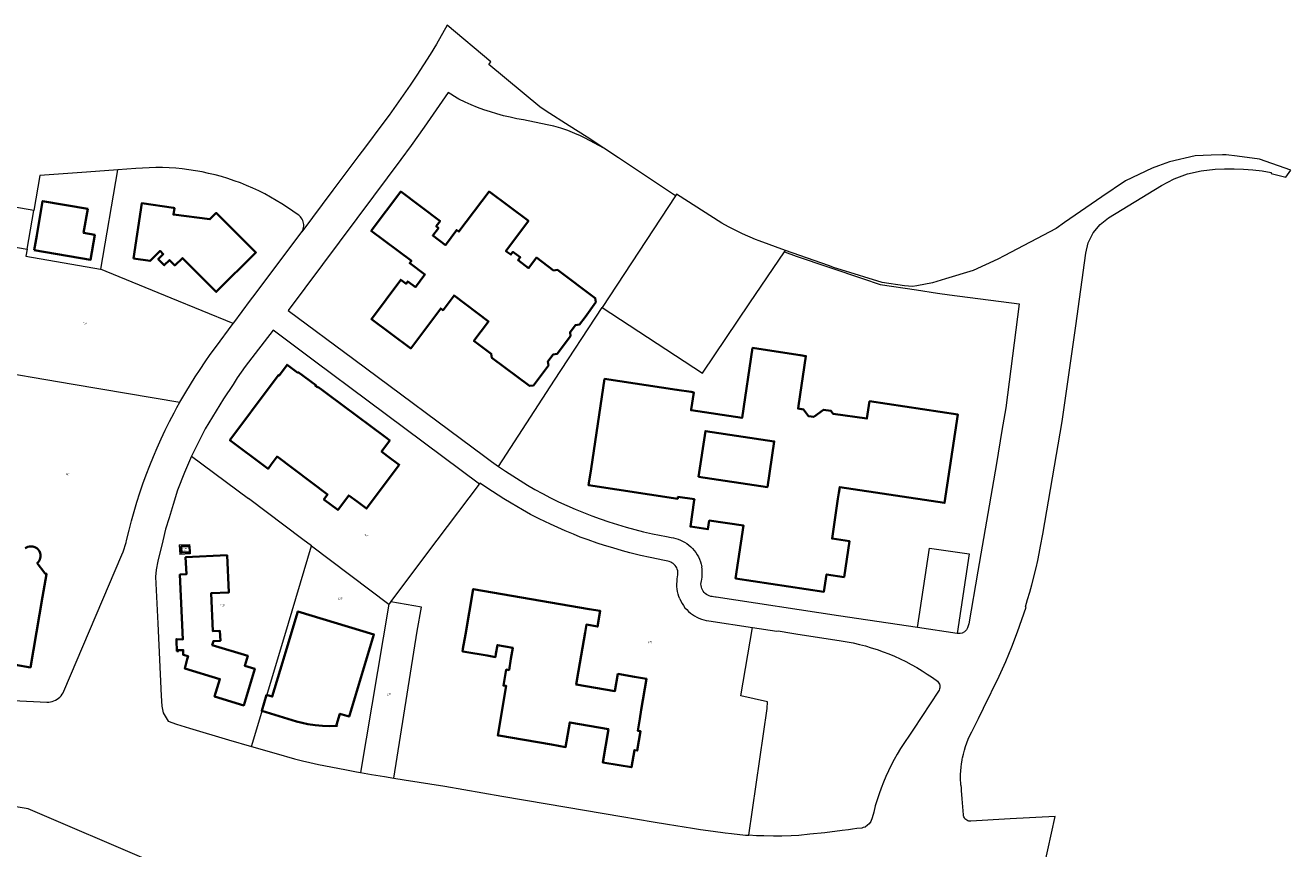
# Model space of a CAD drawing. Header units: metres. Extents: x 197037 to 199246, y 355238 to 356599.
# Tile 24 of 24: x 198730 to 199246, y 355987 to 356323. Entities that reach past the tile are written whole.
import ezdxf
from ezdxf.lldxf.tags import DXFTag

# ---------------------------------------------------------------- set-up
doc = ezdxf.new("R2010")
doc.units = ezdxf.units.M
for name, color, linetype, lineweight in [('B-WE-KG-GRENS-T18', 254, 'Continuous', 18), ('B-WE-KG-GRENS_KADASTRAAL-G', 254, 'KG-KADASTRAAL', 18), ('B-WE-OG-BEBOUWING-G', 7, 'Continuous', 35)]:
    doc.layers.add(name, color=color, linetype=linetype, lineweight=lineweight)
doc.styles.add('NLCS-ISO', font='NLCS-ISO.ttf')
doc.styles.get("Standard").update_dxf_attribs({"font": 'isocp.shx'})
tags = doc.linetypes.add('KG-KADASTRAAL', pattern='A,5.5,-2,["K",Standard,S=1.8,R=0,X=0,Y=-0.9],-2,5.5,-2,[5,NLCS.SHX,S=0.75,R=0,X=0,Y=0],-2', length=19).pattern_tags.tags
tags[6] = DXFTag(74, 10)

msp = doc.modelspace()

# ---------------------------------------------------------------- linework, layer by layer
at = {"layer": 'B-WE-KG-GRENS_KADASTRAAL-G', "ltscale": 0.15, "flags": 128}
for points in [[(198966.23, 356273.181), (198959.441, 356277.639), (198952.05, 356282.323), (198942.735, 356288.239), (198940.168, 356290.02), (198919.295, 356307.315), (198920.197, 356308.403), (198902.348, 356323.261), (198897.96, 356315.587), (198895.366, 356311.351), (198892.718, 356307.15), (198890.017, 356302.982), (198887.262, 356298.85), (198884.454, 356294.753), (198881.594, 356290.693), (198878.682, 356286.669), (198875.718, 356282.684), (198868.996, 356273.688), (198866.336, 356270.127), (198855.763, 356255.977), (198843.136, 356239.075)], [(198995.449, 356253.773), (198972.176, 356269.16), (198966.23, 356273.181), (198958.624, 356277.21), (198956.691, 356278.159), (198954.343, 356279.114), (198951.499, 356280.304), (198948.656, 356281.258), (198945.839, 356282.077), (198943.11, 356282.696), (198933.42, 356284.65), (198930.697, 356285.153), (198927.989, 356285.734), (198925.299, 356286.392), (198922.629, 356287.127), (198919.981, 356287.939), (198917.357, 356288.826), (198914.76, 356289.788), (198912.192, 356290.824), (198909.655, 356291.933), (198907.15, 356293.115), (198906.411, 356293.516), (198902.813, 356295.791), (198893.029, 356281.674), (198887.668, 356274.253), (198883.501, 356268.556), (198872.296, 356253.544), (198837.5, 356206.947), (198864.336, 356187.064), (198917.683, 356147.415), (198920.442, 356145.374), (198923.238, 356143.384), (198946.114, 356178.582), (198965.574, 356208.191)], [(199075.645, 355932.782), (199073.081, 355941.654), (199086.914, 355939.441), (199091.636, 355967.055), (199144.33, 355973.352), (199150.219, 356000.6), (199131.947, 355999.565), (199115.919, 355998.641), (199115.463, 355998.627), (199115.011, 355998.688), (199114.576, 355998.822), (199114.168, 355999.026), (199113.799, 355999.294), (199113.479, 355999.618), (199113.216, 355999.991), (199113.018, 356000.402), (199112.89, 356000.839), (199112.835, 356001.292), (199112.341, 356007.799), (199112.076, 356011.216), (199112.002, 356012.165), (199111.907, 356013.386), (199111.794, 356013.396), (199111.639, 356016.326), (199111.665, 356017.776), (199111.743, 356019.223), (199111.872, 356020.667), (199112.053, 356022.106), (199112.284, 356023.537), (199112.331, 356023.982), (199112.469, 356024.495), (199112.819, 356026.041), (199113.229, 356027.573), (199113.698, 356029.087), (199114.225, 356030.582), (199114.833, 356032.107), (199115.502, 356033.606), (199116.23, 356035.078), (199118.943, 356040.566), (199120.994, 356044.711), (199127.37, 356057.83), (199130.1, 356063.78), (199132.6, 356069.82), (199134.91, 356075.95), (199138.394, 356085.972), (199138.114, 356086.142), (199139.034, 356089.091), (199139.905, 356092.061), (199140.725, 356095.071), (199142.495, 356101.981), (199143.146, 356104.921), (199143.766, 356107.861), (199144.326, 356110.812), (199145.216, 356115.732), (199153.054, 356161.618), (199158.647, 356200.649), (199158.669, 356200.646), (199162.7, 356230.32), (199163.74, 356234.6), (199165.74, 356238.6), (199168.58, 356241.99), (199172.05, 356244.7), (199193.62, 356257.99), (199198.74, 356260.66), (199204.21, 356262.68), (199209.8, 356263.96), (199215.52, 356264.54), (199219.35, 356264.71), (199223.22, 356264.76), (199227.02, 356264.6), (199230.84, 356264.26), (199234.63, 356263.85), (199238.376, 356263.285), (199238.32, 356262.877), (199244.237, 356261.295), (199246.28, 356264.171), (199233.627, 356268.666), (199224.454, 356269.902), (199224.42, 356269.907), (199220.036, 356270.448), (199218.409, 356270.37), (199213.921, 356270.288), (199207.297, 356270.051), (199196.856, 356267.589), (199192.431, 356265.931), (199189.862, 356264.956), (199178.934, 356259.782), (199169.299, 356253.325), (199154.017, 356242.817), (199150.639, 356240.447), (199129.409, 356229.241), (199126.893, 356227.89), (199116.772, 356223.21), (199105.467, 356219.857), (199100.297, 356218.25), (199093.882, 356217.031), (199092.119, 356216.799), (199088.811, 356217.018), (199079.65, 356218.353), (199062.973, 356223.572), (199060.258, 356224.398), (199057.837, 356225.266), (199040.358, 356231.485)], [(198731.045, 356231.991), (198730.547, 356229.084), (198760.96, 356223.866), (198761.102, 356223.842), (198768.054, 356264.31), (198755.244, 356263.39), (198736.203, 356262.03), (198733.751, 356247.77)], [(198815.132, 356201.652), (198815.303, 356201.881), (198822.186, 356211.105), (198824.068, 356213.627), (198843.136, 356239.075), (198843.419, 356239.607), (198843.637, 356240.169), (198843.787, 356240.753), (198843.867, 356241.351), (198843.876, 356241.953), (198843.813, 356242.553), (198843.68, 356243.141), (198843.478, 356243.709), (198843.21, 356244.249), (198842.88, 356244.753), (198842.492, 356245.215), (198842.053, 356245.628), (198841.568, 356245.986), (198837.271, 356248.962), (198834.999, 356250.448), (198832.686, 356251.868), (198830.333, 356253.222), (198827.943, 356254.509), (198825.517, 356255.726), (198823.057, 356256.874), (198820.565, 356257.951), (198818.044, 356258.957), (198815.495, 356259.89), (198812.92, 356260.751), (198810.322, 356261.537), (198807.702, 356262.249), (198805.064, 356262.886), (198802.408, 356263.447), (198799.737, 356263.933), (198797.053, 356264.342), (198794.359, 356264.674), (198791.657, 356264.929), (198788.948, 356265.107), (198786.235, 356265.208), (198783.521, 356265.232), (198780.807, 356265.177), (198778.096, 356265.046), (198775.389, 356264.837), (198768.054, 356264.31)], [(198713.476, 356260.407), (198709.313, 356260.11), (198705.831, 356239.633), (198705.281, 356236.43), (198720.09, 356233.878), (198731.045, 356231.991), (198733.751, 356247.77), (198711.928, 356251.533), (198713.476, 356260.407)], [(198995.449, 356253.773), (198965.574, 356208.191), (199006.457, 356181.369), (199025.784, 356210.126), (199039.883, 356230.829), (199040.358, 356231.485), (199029.614, 356235.31), (199028.048, 356235.897), (199022.823, 356238.26), (199019.47, 356239.87), (199017.055, 356241.127), (199014.274, 356242.617), (198995.839, 356254.395), (198995.449, 356253.773)], [(199039.883, 356230.829), (199044.65, 356229.134), (199071.663, 356219.965), (199078.959, 356217.533), (199093.708, 356215.322), (199102.334, 356214.049), (199107.129, 356213.363), (199135.523, 356209.675), (199130.088, 356167.197), (199128.527, 356157.961), (199126.277, 356144.522), (199118.685, 356100.591), (199115.033, 356079.103), (199114.529, 356077.465), (199114.103, 356076.695), (199113.263, 356075.934), (199112.364, 356075.393), (199111.54, 356075.2), (199110.242, 356075.238), (199094.144, 356077.673), (199061.918, 356082.476), (199012.011, 356090.01), (199011.805, 356090.041), (199010.942, 356090.171), (199010.415, 356090.251), (199009.798, 356090.362), (199009.198, 356090.547), (199008.625, 356090.802), (199008.087, 356091.125), (199007.592, 356091.51), (199007.147, 356091.953), (199006.759, 356092.445), (199006.433, 356092.981), (199006.174, 356093.553), (199005.986, 356094.151), (199005.871, 356094.768), (199005.832, 356095.394), (199005.868, 356096.02), (199005.98, 356096.638), (199006.165, 356097.237), (199006.312, 356098.279), (199006.383, 356099.328), (199006.38, 356100.38), (199006.301, 356101.429), (199006.147, 356102.469)], [(198711.573, 356184.019), (198711.473, 356183.433), (198749.84, 356176.95), (198793.333, 356169.495), (198794.53, 356171.591), (198795.754, 356173.673), (198797.64, 356176.795), (198799.579, 356179.885), (198801.57, 356182.941), (198803.613, 356185.963), (198805.708, 356188.949), (198807.853, 356191.899), (198815.132, 356201.652), (198815.076, 356201.675), (198789.84, 356212.031), (198760.96, 356223.866)], [(198879.342, 356088.182), (198898.269, 356113.228), (198915.511, 356136.13), (198870.183, 356169.919), (198848.193, 356186.325), (198837.93, 356194.009), (198831.332, 356198.931), (198824.041, 356189.38), (198819.988, 356184.095), (198816.695, 356179.459), (198815.106, 356176.789), (198811.199, 356170.922), (198803.728, 356158.621), (198798.132, 356147.593), (198821.346, 356130.246)], [(198674.944, 356051.521), (198680.694, 356050.53), (198682.2, 356050.264), (198683.715, 356050.053), (198685.237, 356049.897), (198686.763, 356049.796), (198739.158, 356047.258), (198739.887, 356047.27), (198740.612, 356047.355), (198741.324, 356047.512), (198742.017, 356047.739), (198742.683, 356048.035), (198743.317, 356048.396), (198743.911, 356048.819), (198744.461, 356049.299), (198744.959, 356049.831), (198745.401, 356050.411), (198745.784, 356051.032), (198746.102, 356051.688), (198769.697, 356107.274), (198770.236, 356108.545), (198771.427, 356112.363), (198771.642, 356113.171), (198772.645, 356117.325), (198773.633, 356121.154), (198774.693, 356124.964), (198775.825, 356128.753), (198777.029, 356132.52), (198778.303, 356136.264), (198779.648, 356139.982), (198781.063, 356143.675), (198782.548, 356147.34), (198784.102, 356150.977), (198785.724, 356154.584), (198787.414, 356158.159), (198789.172, 356161.701), (198790.996, 356165.21), (198792.15, 356167.36), (198793.333, 356169.495)], [(198798.132, 356147.593), (198795.238, 356140.86), (198792.443, 356133.712), (198790.634, 356127.787), (198789.01, 356122.37), (198787.471, 356117.743), (198786.415, 356113.068), (198784.42, 356104.658), (198783.71, 356101.135), (198783.418, 356098.358), (198784.329, 356079.237), (198785.669, 356049.742), (198785.951, 356045.648), (198786.499, 356042.801), (198788.643, 356039.518), (198791.944, 356038.283), (198797.275, 356036.573), (198813.204, 356031.914), (198822.535, 356029.152), (198836.123, 356074.445), (198847.032, 356110.925), (198843.531, 356113.535), (198821.346, 356130.246)], [(198923.238, 356143.384), (198926.148, 356141.395), (198929.095, 356139.463), (198932.078, 356137.586), (198935.096, 356135.767), (198938.149, 356134.005), (198941.234, 356132.302), (198944.499, 356130.606), (198947.8, 356128.98), (198951.135, 356127.425), (198954.503, 356125.943), (198957.901, 356124.532), (198961.329, 356123.195), (198964.785, 356121.931), (198968.267, 356120.742), (198971.774, 356119.628), (198975.303, 356118.588), (198978.855, 356117.625), (198982.426, 356116.738), (198986.015, 356115.928), (198988.871, 356115.34), (198991.737, 356114.801), (198993.631, 356114.408), (198994.602, 356114.238), (198995.559, 356114.003), (198996.498, 356113.707), (198997.416, 356113.348), (198998.308, 356112.93), (198999.171, 356112.453), (199000, 356111.921), (199000.846, 356111.296), (199001.646, 356110.613), (199002.394, 356109.874), (199003.087, 356109.083), (199003.722, 356108.244), (199004.296, 356107.363), (199004.805, 356106.442), (199005.246, 356105.487), (199005.618, 356104.504), (199005.919, 356103.496), (199006.147, 356102.469)], [(198997.164, 356089.307), (198996.79, 356090.282), (198996.487, 356091.282), (198996.255, 356092.3), (198996.095, 356093.333), (198996.009, 356094.374), (198995.996, 356095.418), (198996.057, 356096.461), (198996.192, 356097.497), (198996.408, 356099.087), (198996.452, 356099.672), (198996.427, 356100.259), (198996.335, 356100.839), (198996.176, 356101.404), (198995.952, 356101.946), (198995.667, 356102.459), (198995.324, 356102.936), (198994.928, 356103.369), (198994.484, 356103.754), (198993.999, 356104.084), (198993.478, 356104.355), (198992.93, 356104.565), (198992.361, 356104.709), (198990.951, 356104.939), (198985.06, 356106.195), (198981.112, 356107.068), (198976.885, 356108.103), (198973.811, 356108.948), (198969.94, 356110.089), (198966.556, 356111.075), (198963.462, 356112.08), (198959.823, 356113.352), (198956.555, 356114.523), (198953.856, 356115.679), (198950.505, 356117.076), (198947.426, 356118.392), (198944.492, 356119.782), (198939.89, 356122.015), (198936.282, 356123.78), (198933.048, 356125.598), (198928.418, 356128.33), (198925.497, 356130.158), (198920.789, 356133.137), (198915.689, 356136.483), (198915.511, 356136.13)], [(198793.085, 356111.406), (198797.347, 356111.522), (198797.524, 356107.672), (198793.379, 356107.495)], [(198793.085, 356111.406), (198793.379, 356107.495)], [(198847.032, 356110.925), (198878.612, 356087.218)], [(199094.144, 356077.673), (199099.071, 356110.084), (199115.125, 356107.669), (199110.242, 356075.238)], [(198879.342, 356088.182), (198878.612, 356087.218), (198866.968, 356018.566), (198871.531, 356017.759), (198876.838, 356016.871), (198880.663, 356016.243), (198890.164, 356076.106), (198890.137, 356076.124), (198891.862, 356085.947), (198879.342, 356088.182)], [(198997.164, 356089.307), (198997.605, 356088.36), (198998.112, 356087.446), (198998.682, 356086.571), (198999.312, 356085.738), (199000, 356084.952), (199000.729, 356084.228), (199001.507, 356083.556), (199002.33, 356082.939), (199003.193, 356082.381), (199004.093, 356081.885), (199005.025, 356081.452), (199005.986, 356081.086), (199006.969, 356080.786), (199007.971, 356080.556), (199008.986, 356080.396), (199026.858, 356077.707), (199036.771, 356076.185), (199037.331, 356076.246), (199042.875, 356075.324), (199045.34, 356074.923), (199060.467, 356072.646), (199062.97, 356072.285), (199065.462, 356071.853), (199067.941, 356071.351), (199070.405, 356070.779), (199072.852, 356070.138), (199075.279, 356069.429), (199077.686, 356068.65), (199080.069, 356067.805), (199082.428, 356066.892), (199084.76, 356065.913), (199087.063, 356064.869), (199089.337, 356063.76), (199091.577, 356062.587), (199093.784, 356061.352), (199095.955, 356060.054), (199098.089, 356058.696), (199100.183, 356057.278), (199102.237, 356055.802), (199102.567, 356055.433), (199102.837, 356055.017), (199103.039, 356054.565), (199103.17, 356054.087), (199103.225, 356053.595), (199103.204, 356053.1), (199103.107, 356052.614), (199102.937, 356052.148), (199102.697, 356051.715), (199092.459, 356036.214), (199087.204, 356028.26), (199085.881, 356026.066), (199084.621, 356023.836), (199083.424, 356021.57), (199082.292, 356019.272), (199081.226, 356016.942), (199080.226, 356014.584), (199079.294, 356012.197), (199078.43, 356009.786), (199077.634, 356007.35), (199076.908, 356004.893), (199076.252, 356002.417), (199075.648, 356000), (199075.086, 355998.571), (199074.457, 355997.658), (199073.785, 355997.042), (199072.724, 355996.297), (199071.972, 355996.055), (199071.445, 355995.886), (199069.344, 355995.644), (199067.603, 355995.38), (199066.027, 355995.158), (199063.402, 355994.868), (199056.329, 355993.982), (199050.256, 355993.311), (199045.712, 355992.899), (199042.561, 355992.72), (199038.85, 355992.579), (199035.397, 355992.568), (199031.418, 355992.642), (199028.46, 355992.763), (199025.379, 355992.911)], [(198880.663, 356016.243), (198884.842, 356015.558), (198901.418, 356012.893), (198924.599, 356008.882), (198943.097, 356005.724), (198973.575, 356000.545), (198986.333, 355998.404), (198992.199, 355997.438), (199002.408, 355995.799), (199005.656, 355995.33), (199010.748, 355994.632), (199015.642, 355993.976), (199018.249, 355993.667), (199024.05, 355993.005), (199025.379, 355992.911), (199032.875, 356044.672), (199033.012, 356047.363), (199022.08, 356049.83), (199026.858, 356077.707)], [(198781.636, 355982.203), (198731.451, 356003.645), (198721.026, 356005.462), (198719.165, 356005.802), (198716.551, 356006.18), (198712.698, 356006.797), (198711.259, 356007.085), (198707.216, 356007.832), (198706.161, 356007.996), (198704.668, 356008.269), (198703.409, 356008.482), (198702.43, 356008.666), (198701.238, 356009.019), (198700.404, 356009.24), (198699.681, 356009.48), (198697.757, 356010.05), (198696.89, 356010.253), (198695.583, 356010.667), (198687.658, 356013.129), (198679.522, 356015.811), (198600.496, 356029.5)], [(198822.535, 356029.152), (198832.67, 356026.211), (198840.142, 356024.101), (198843.4, 356023.249), (198846.378, 356022.557), (198849.906, 356021.752), (198860.64, 356019.694), (198865.357, 356018.851), (198866.968, 356018.566)]]:
    msp.add_lwpolyline(points, dxfattribs=at)
at = {"layer": 'B-WE-OG-BEBOUWING-G', "ltscale": 0.2, "flags": 128}
for points in [[(198927.076, 356230.593), (198926.275, 356231.192), (198935.455, 356243.454), (198919.428, 356255.478), (198907.149, 356239.112), (198906.349, 356239.712), (198906.229, 356239.802), (198901.603, 356233.634), (198896.46, 356237.491), (198898.783, 356240.588), (198898.663, 356240.678), (198897.863, 356241.278), (198899.477, 356243.43), (198883.437, 356255.46), (198871.418, 356239.432), (198887.781, 356227.157), (198887.181, 356226.357), (198887.094, 356226.24), (198893.242, 356221.651), (198889.384, 356216.479), (198886.297, 356218.82), (198886.2, 356218.685), (198885.601, 356217.885), (198883.448, 356219.496), (198871.438, 356203.459), (198887.466, 356191.458), (198899.695, 356207.785), (198900.495, 356207.186), (198900.665, 356207.092), (198905.173, 356213.113), (198919.265, 356202.525), (198913.283, 356194.57), (198920.29, 356189.308), (198920.533, 356187.685), (198935.89, 356176.175), (198937.532, 356176.426), (198943.681, 356184.564), (198943.454, 356186.189), (198945.623, 356189.062), (198947.247, 356189.288), (198952.694, 356196.504), (198952.466, 356198.128), (198954.635, 356201.001), (198956.259, 356201.227), (198958.573, 356204.293), (198962.963, 356210.355), (198962.74, 356211.984), (198947.381, 356223.506), (198945.754, 356223.317), (198938.744, 356228.522), (198936.433, 356225.457), (198935.544, 356224.278), (198931.264, 356227.505), (198932.141, 356228.667), (198929.17, 356230.873), (198928.31, 356229.733), (198927.076, 356230.593)], [(198733.985, 356231.542), (198756.944, 356227.663), (198758.649, 356237.752), (198754.122, 356238.557), (198755.801, 356248.418), (198737.391, 356251.552), (198735.011, 356237.567), (198733.985, 356231.542)], [(198774.517, 356228.128), (198781.227, 356227.156), (198785.269, 356231.217), (198786.586, 356229.943), (198784.53, 356227.912), (198786.996, 356225.416), (198789.064, 356227.497), (198791.288, 356225.3), (198794.379, 356228.351), (198808.218, 356214.535), (198824.337, 356230.65), (198808.218, 356246.77), (198807.627, 356246.177), (198805.632, 356244.173), (198790.722, 356246.09), (198791.124, 356248.747), (198790.79, 356248.796), (198777.787, 356250.714), (198774.517, 356228.128)], [(199062.066, 356132.593), (199062.416, 356134.917), (199105.154, 356128.476), (199110.57, 356164.469), (199074.572, 356169.916), (199073.504, 356162.865), (199059.666, 356164.86), (199058.808, 356166.029), (199055.843, 356166.488), (199051.825, 356163.513), (199049.631, 356163.853), (199047.593, 356166.637), (199045.439, 356166.97), (199045.604, 356168.073), (199048.635, 356188.385), (199046.212, 356188.75), (199036.472, 356190.216), (199026.89, 356191.658), (199022.599, 356163.141), (199001.774, 356166.279), (199001.819, 356166.576), (199002.872, 356173.567), (199001.873, 356173.718), (198996, 356174.603), (198966.552, 356179.04), (198961.018, 356142.321), (198960.155, 356136.594), (198960.016, 356135.669), (198996.355, 356130.189), (198996.401, 356130.509), (198996.458, 356130.905), (199003.181, 356129.957), (199003.122, 356129.561), (199001.516, 356118.848), (199008.68, 356117.723), (199009.224, 356121.292), (199023.232, 356119.195), (199019.969, 356097.652), (199055.969, 356092.229), (199057.038, 356099.325), (199064.172, 356098.25), (199066.375, 356112.88), (199059.258, 356113.951), (199061.694, 356130.121), (199062.066, 356132.593)], [(198830.559, 356144.082), (198833.001, 356147.355), (198853.6, 356131.92), (198852.1, 356129.92), (198857.82, 356125.63), (198857.999, 356125.871), (198862.206, 356131.535), (198865.608, 356128.987), (198869.41, 356126.14), (198882.83, 356144.06), (198878.072, 356147.595), (198875.592, 356149.438), (198878.96, 356153.95), (198877.197, 356155.266), (198853.792, 356172.735), (198851.628, 356174.35), (198849.585, 356175.875), (198849.394, 356175.619), (198848.625, 356176.193), (198848.816, 356176.449), (198841.66, 356181.79), (198841.469, 356181.534), (198837.146, 356184.76), (198837.093, 356184.799), (198836.804, 356184.409), (198833.839, 356180.415), (198833.59, 356180.6), (198831.037, 356177.175), (198813.76, 356154), (198828.335, 356143.126), (198829.306, 356142.402), (198830.559, 356144.082)], [(199004.878, 356139.128), (199007.656, 356157.762), (199035.689, 356153.582), (199032.91, 356134.949), (199004.878, 356139.128)], [(198797.305, 356110.878), (198793.838, 356110.66), (198793.993, 356108.193), (198797.46, 356108.411), (198797.305, 356110.878)], [(198796.354, 356064.712), (198795.344, 356060.976), (198809.704, 356056.655), (198807.531, 356049.455), (198819.378, 356045.882), (198823.885, 356060.823), (198819.816, 356062.054), (198821.046, 356066.118), (198806.574, 356070.498), (198807.039, 356072.035), (198807.034, 356072.135), (198809.901, 356072.272), (198809.71, 356076.267), (198806.843, 356076.13), (198806.102, 356091.642), (198813.328, 356091.988), (198812.616, 356107.114), (198795.707, 356106.32), (198796.049, 356099.368), (198793.371, 356099.242), (198794.616, 356072.828), (198791.943, 356072.953), (198791.972, 356072.317), (198792.17, 356068.04), (198792.757, 356068.058), (198792.563, 356068.425), (198794.736, 356068.455), (198794.751, 356066.862), (198794.755, 356066.492), (198796.694, 356065.967), (198796.354, 356064.712)], [(198958.564, 356075.569), (198959.123, 356078.821), (198963.647, 356078.043), (198964.74, 356084.4), (198960.216, 356085.178), (198912.97, 356093.3), (198909.793, 356074.75), (198908.797, 356068.935), (198908.62, 356067.9), (198909.558, 356067.741), (198918.636, 356066.202), (198922.01, 356065.63), (198922.237, 356066.971), (198922.828, 356070.461), (198929.12, 356069.395), (198928.343, 356064.82), (198927.576, 356060.305), (198926.413, 356060.503), (198925.291, 356054.005), (198926.454, 356053.806), (198923, 356033.65), (198923.389, 356033.583), (198933.746, 356031.808), (198944.887, 356029.899), (198950.6, 356028.92), (198952.316, 356038.934), (198968.126, 356036.225), (198965.79, 356022.651), (198972.538, 356021.488), (198977.46, 356020.64), (198978.671, 356027.687), (198979.854, 356027.483), (198981.205, 356035.327), (198980.019, 356035.531), (198980.868, 356040.459), (198981.489, 356044.066), (198983.673, 356056.74), (198978.746, 356057.589), (198971.95, 356058.76), (198970.759, 356051.71), (198954.921, 356054.385), (198955.895, 356060.052), (198956.411, 356063.052), (198958.564, 356075.569)], [(198835.249, 356063.436), (198831.055, 356049.494), (198828.706, 356050.183), (198826.719, 356043.662), (198840.889, 356039.36), (198843.225, 356038.717), (198845.595, 356038.211), (198848.535, 356037.775), (198851.497, 356037.52), (198854.453, 356037.444), (198857.437, 356037.55), (198857.426, 356037.803), (198857.423, 356037.868), (198857.19, 356037.918), (198858.62, 356042.474), (198862.339, 356041.31), (198862.601, 356042.177), (198872.487, 356074.871), (198841.507, 356084.239), (198836.46, 356067.462), (198835.249, 356063.436)]]:
    msp.add_lwpolyline(points, close=True, dxfattribs=at)
msp.add_lwpolyline([(198720.27, 356063.485), (198732.396, 356061.387), (198737.384, 356090.205), (198738.948, 356099.348), (198738.982, 356099.544), (198738.403, 356099.655), (198738.301, 356099.79), (198735.208, 356103.901), (198735.861, 356104.58), (198736.312, 356105.422), (198736.568, 356106.513), (198736.549, 356107.382), (198736.423, 356107.962), (198736.058, 356108.827), (198735.506, 356109.563), (198735.015, 356110.014), (198734.242, 356110.445), (198733.444, 356110.686), (198732.764, 356110.754), (198732.065, 356110.695), (198731.428, 356110.533), (198731.398, 356110.521), (198730.786, 356110.278), (198730.306, 356109.963)], dxfattribs=at)

# ---------------------------------------------------------------- texts
at = {"layer": 'B-WE-KG-GRENS-T18', "char_height": 0.36, "attachment_point": 5, "style": 'NLCS-ISO'}
for s, insert in [('RMD00\\PF5399', (198754.654, 356201.834)), ('RMD00\\PF2927', (198747.7, 356139.88)), ('RMD00\\PF3871', (198869.44, 356115.171)), ('RMD00\\PF5567', (198795.327, 356109.532)), ('RMD00\\PF4516', (198858.787, 356089.343)), ('RMD00\\PF5566', (198810.815, 356086.597)), ('RMD00\\PF4601', (198984.932, 356071.683)), ('RMD00\\PF4600', (198878.656, 356050.335))]:
    msp.add_mtext(s, dxfattribs=dict(at, insert=insert))

doc.saveas('drawing.dxf')
